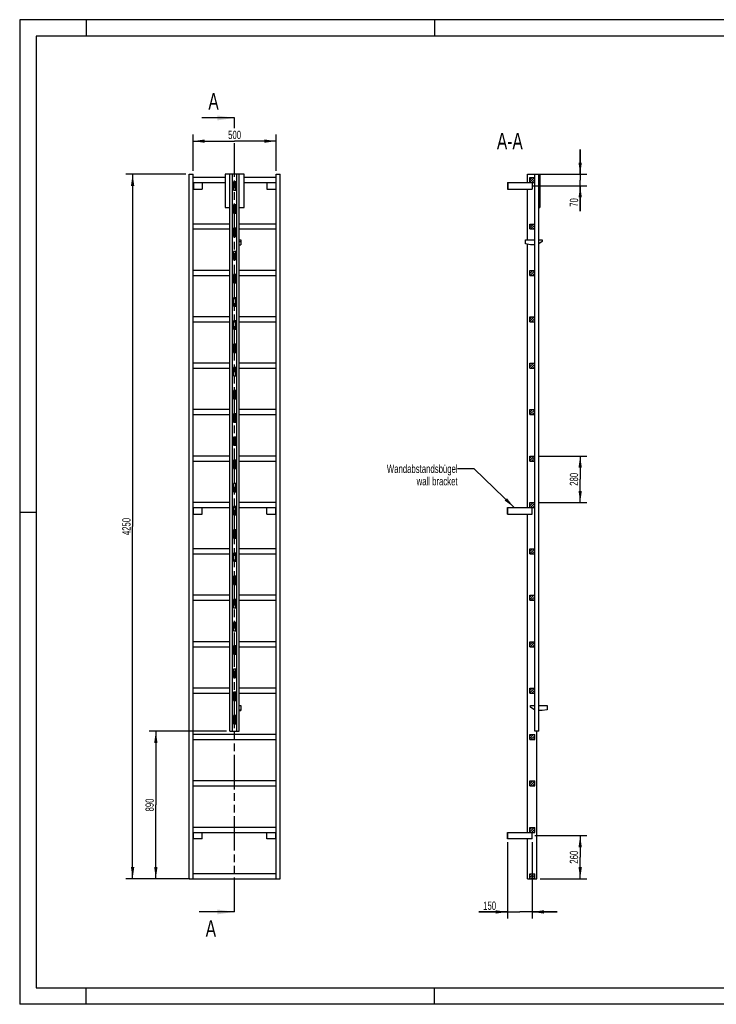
# Model space of a CAD drawing. Header units: millimetres. Extents: x 0 to 8400, y 0 to 5940.
# Tile 1 of 2: x 0 to 4200, y 0 to 5940. Entities that reach past the tile are written whole.
import ezdxf

# ---------------------------------------------------------------- set-up
doc = ezdxf.new("R2010")
doc.units = ezdxf.units.MM
doc.header["$LTSCALE"] = 462
doc.linetypes.add('PHANTOM', pattern=[0.8, 0.45, -0.05, 0.1, -0.05, 0.1, -0.05])
doc.layers.get('0').update_dxf_attribs({"linetype": 'CONTINUOUS'})
for name, color, linetype in [('050_DIMENSIONING', 7, 'CONTINUOUS'), ('053_NOTES', 7, 'CONTINUOUS'), ('HATCHING_BL0', 7, 'CONTINUOUS')]:
    doc.layers.add(name, color=color, linetype=linetype)
doc.styles.get("Standard").update_dxf_attribs({"font": 'txt', "width": 0.7})
doc.dimstyles.new('DIMSTYLE_1', dxfattribs={"dimtxt": 50, "dimasz": 70, "dimexe": 2, "dimexo": 1, "dimtad": 1, "dimdec": 1, "dimtxsty": 'Standard', "dimblk": '_FILLED', "dimblk1": '_FILLED', "dimblk2": '_FILLED', "dimcen": 0.09, "dimazin": 2, "dimtp": 0.8, "dimtm": 0.8, "dimtfac": 1, "dimtdec": 1, "dimtofl": 0, "dimtmove": 0, "dimatfit": 3, "dimldrblk": '_FILLED', "dimfxl": 1, "dimtolj": 1, "dimarcsym": 0})
doc.dimstyles.new('DIMSTYLE_2', dxfattribs={"dimtxt": 50, "dimasz": 70, "dimexe": 2, "dimexo": 1, "dimtad": 1, "dimdec": 1, "dimtxsty": 'Standard', "dimblk": '_FILLED', "dimblk1": '_FILLED', "dimblk2": '_FILLED', "dimcen": 0.09, "dimazin": 2, "dimtp": 0.5, "dimtm": 0.5, "dimtfac": 1, "dimtdec": 1, "dimtofl": 0, "dimtmove": 0, "dimatfit": 3, "dimldrblk": '_FILLED', "dimfxl": 1, "dimtolj": 1, "dimarcsym": 0})
doc.dimstyles.new('DIMSTYLE_3', dxfattribs={"dimtxt": 50, "dimasz": 70, "dimexe": 2, "dimexo": 1, "dimtad": 1, "dimdec": 1, "dimtxsty": 'Standard', "dimblk": '_FILLED', "dimblk1": '_FILLED', "dimblk2": '_FILLED', "dimcen": 0.09, "dimazin": 2, "dimtp": 0.3, "dimtm": 0.3, "dimtfac": 1, "dimtdec": 1, "dimtofl": 0, "dimtmove": 0, "dimatfit": 3, "dimldrblk": '_FILLED', "dimfxl": 1, "dimtolj": 1, "dimarcsym": 0})
doc.dimstyles.new('DIMSTYLE_4', dxfattribs={"dimtxt": 50, "dimasz": 70, "dimexe": 2, "dimexo": 1, "dimtad": 1, "dimtxsty": 'Standard', "dimblk": '_FILLED', "dimblk1": '_FILLED', "dimblk2": '_FILLED', "dimcen": 0.09, "dimazin": 2, "dimtp": 0.5, "dimtm": 0.5, "dimtfac": 1, "dimtofl": 0, "dimtmove": 0, "dimatfit": 3, "dimldrblk": '_FILLED', "dimfxl": 1, "dimtolj": 1, "dimarcsym": 0})
doc.dimstyles.new('DIMSTYLE_5', dxfattribs={"dimtxt": 50, "dimasz": 70, "dimexe": 2, "dimexo": 1, "dimtad": 1, "dimtxsty": 'Standard', "dimblk": '_FILLED', "dimblk1": '_FILLED', "dimblk2": '_FILLED', "dimcen": 0.09, "dimazin": 2, "dimtp": 2, "dimtm": 2, "dimtfac": 1, "dimtofl": 0, "dimtmove": 0, "dimatfit": 3, "dimldrblk": '_FILLED', "dimfxl": 1, "dimtolj": 1, "dimarcsym": 0})
doc.dimstyles.new('DIMSTYLE_6', dxfattribs={"dimtxt": 50, "dimasz": 70, "dimexe": 2, "dimexo": 1, "dimtad": 1, "dimtxsty": 'Standard', "dimblk": '_FILLED', "dimblk1": '_FILLED', "dimblk2": '_FILLED', "dimcen": 0.09, "dimazin": 2, "dimtp": 0.8, "dimtm": 0.8, "dimtfac": 1, "dimtofl": 0, "dimtmove": 0, "dimatfit": 3, "dimldrblk": '_FILLED', "dimfxl": 1, "dimtolj": 1, "dimarcsym": 0})
doc.dimstyles.get("Standard").update_dxf_attribs({"dimtxt": 50, "dimasz": 70, "dimexe": 2, "dimexo": 1, "dimtad": 1, "dimtxsty": 'Standard', "dimblk": '_FILLED', "dimblk1": '_FILLED', "dimblk2": '_FILLED', "dimcen": 0.09, "dimazin": 2, "dimtol": 1, "dimtp": 0.01, "dimtm": 0.01, "dimtfac": 1, "dimtofl": 0, "dimtmove": 0, "dimatfit": 3, "dimldrblk": '_FILLED', "dimfxl": 1, "dimtolj": 1, "dimarcsym": 0})

# ---------------------------------------------------------------- blocks, each defined once
blk = doc.blocks.new('_FILLED')
at = {"color": 0, "linetype": 'ByBlock'}
blk.add_solid([(0, 0), (-1, 0.143), (-1, -0.143)], dxfattribs=at)
blk = doc.blocks.new('*D2')
at = {"layer": '050_DIMENSIONING', "color": 2, "linetype": 'Continuous', "transparency": 16777216}
for p, q in [((1045.8, 5027.4), (1045.8, 5247.4)), ((1545.8, 5027.4), (1545.8, 5247.4)), ((1045.8, 5207.4), (1295.8, 5207.4)), ((1545.8, 5207.4), (1295.8, 5207.4))]:
    blk.add_line(p, q, dxfattribs=at)
at = {"layer": '050_DIMENSIONING', "color": 2, "linetype": 'Continuous', "transparency": 16777216, "xscale": 70, "yscale": 70, "zscale": 70, "rotation": 180}
blk.add_blockref('_FILLED', (1045.8, 5207.4), dxfattribs=at)
at = {"layer": '050_DIMENSIONING', "color": 2, "linetype": 'Continuous', "transparency": 16777216, "xscale": 70, "yscale": 70, "zscale": 70}
blk.add_blockref('_FILLED', (1545.8, 5207.4), dxfattribs=at)
at = {"layer": '050_DIMENSIONING', "color": 2, "linetype": 'Continuous', "transparency": 16777216, "insert": (1295.8, 5269.9), "char_height": 50, "width": 171.429, "attachment_point": 2, "line_spacing_factor": 0.9}
blk.add_mtext('500', dxfattribs=at)
blk = doc.blocks.new('*D3')
at = {"layer": '050_DIMENSIONING', "color": 2, "linetype": 'Continuous', "transparency": 16777216}
for p, q in [((3106.7, 1017.4), (3419.3, 1017.4)), ((3379.3, 1017.4), (3379.3, 887.4)), ((3379.3, 757.4), (3379.3, 887.4)), ((3138.8, 757.4), (3419.3, 757.4))]:
    blk.add_line(p, q, dxfattribs=at)
at = {"layer": '050_DIMENSIONING', "color": 2, "linetype": 'Continuous', "transparency": 16777216, "xscale": 70, "yscale": 70, "zscale": 70}
for p, rotation in [((3379.3, 1017.4), 90), ((3379.3, 757.4), 270)]:
    blk.add_blockref('_FILLED', p, dxfattribs=dict(at, rotation=rotation))
at = {"layer": '050_DIMENSIONING', "color": 2, "linetype": 'Continuous', "transparency": 16777216, "insert": (3316.8, 887.4), "char_height": 50, "width": 176.786, "attachment_point": 2, "rotation": 90, "line_spacing_factor": 0.9}
blk.add_mtext('260', dxfattribs=at)
blk = doc.blocks.new('*D4')
at = {"layer": '050_DIMENSIONING', "color": 2, "linetype": 'Continuous', "transparency": 16777216}
for p, q in [((3379.3, 5007.4), (3379.3, 5157.4)), ((3379.3, 5157.4), (3379.3, 4972.4)), ((3138.8, 5007.4), (3419.3, 5007.4)), ((3095.9, 4937.4), (3419.3, 4937.4)), ((3379.3, 4784.7), (3379.3, 4972.4)), ((3379.3, 4937.4), (3379.3, 4784.7))]:
    blk.add_line(p, q, dxfattribs=at)
at = {"layer": '050_DIMENSIONING', "color": 2, "linetype": 'Continuous', "transparency": 16777216, "xscale": 70, "yscale": 70, "zscale": 70}
for p, rotation in [((3379.3, 5007.4), 270), ((3379.3, 4937.4), 90)]:
    blk.add_blockref('_FILLED', p, dxfattribs=dict(at, rotation=rotation))
at = {"layer": '050_DIMENSIONING', "color": 2, "linetype": 'Continuous', "transparency": 16777216, "insert": (3316.8, 4863.3), "char_height": 50, "width": 117.857, "attachment_point": 3, "rotation": 90, "line_spacing_factor": 0.9}
blk.add_mtext('70', dxfattribs=at)
blk = doc.blocks.new('*D5')
at = {"layer": '050_DIMENSIONING', "color": 2, "linetype": 'Continuous', "transparency": 16777216}
for p, q in [((2940.3, 977.4), (2940.3, 517.4)), ((3090.3, 977.4), (3090.3, 517.4)), ((2940.3, 557.4), (2768.9, 557.4)), ((2768.9, 557.4), (3015.3, 557.4)), ((3240.3, 557.4), (3015.3, 557.4)), ((3090.3, 557.4), (3240.3, 557.4))]:
    blk.add_line(p, q, dxfattribs=at)
at = {"layer": '050_DIMENSIONING', "color": 2, "linetype": 'Continuous', "transparency": 16777216, "xscale": 70, "yscale": 70, "zscale": 70}
blk.add_blockref('_FILLED', (2940.3, 557.4), dxfattribs=at)
at = {"layer": '050_DIMENSIONING', "color": 2, "linetype": 'Continuous', "transparency": 16777216, "xscale": 70, "yscale": 70, "zscale": 70, "rotation": 180}
blk.add_blockref('_FILLED', (3090.3, 557.4), dxfattribs=at)
at = {"layer": '050_DIMENSIONING', "color": 2, "linetype": 'Continuous', "transparency": 16777216, "insert": (2872.5, 619.9), "char_height": 50, "width": 155.357, "attachment_point": 3, "line_spacing_factor": 0.9}
blk.add_mtext('150', dxfattribs=at)
blk = doc.blocks.new('*D6')
at = {"layer": '050_DIMENSIONING', "color": 2, "linetype": 'Continuous', "transparency": 16777216}
for p, q in [((1000.8, 5007.4), (640.8, 5007.4)), ((680.8, 5007.4), (680.8, 2882.4)), ((680.8, 757.4), (680.8, 2882.4)), ((1000.8, 757.4), (640.8, 757.4))]:
    blk.add_line(p, q, dxfattribs=at)
at = {"layer": '050_DIMENSIONING', "color": 2, "linetype": 'Continuous', "transparency": 16777216, "xscale": 70, "yscale": 70, "zscale": 70}
for p, rotation in [((680.8, 5007.4), 90), ((680.8, 757.4), 270)]:
    blk.add_blockref('_FILLED', p, dxfattribs=dict(at, rotation=rotation))
at = {"layer": '050_DIMENSIONING', "color": 2, "linetype": 'Continuous', "transparency": 16777216, "insert": (618.3, 2882.4), "char_height": 50, "width": 230.357, "attachment_point": 2, "rotation": 90, "line_spacing_factor": 0.9}
blk.add_mtext('4250', dxfattribs=at)
blk = doc.blocks.new('*D7')
at = {"layer": '050_DIMENSIONING', "color": 2, "linetype": 'Continuous', "transparency": 16777216}
for p, q in [((1247.8, 1647.4), (780.8, 1647.4)), ((820.8, 1647.4), (820.8, 1202.4)), ((820.8, 757.4), (820.8, 1202.4)), ((1025.8, 757.4), (780.8, 757.4))]:
    blk.add_line(p, q, dxfattribs=at)
at = {"layer": '050_DIMENSIONING', "color": 2, "linetype": 'Continuous', "transparency": 16777216, "xscale": 70, "yscale": 70, "zscale": 70}
for p, rotation in [((820.8, 1647.4), 90), ((820.8, 757.4), 270)]:
    blk.add_blockref('_FILLED', p, dxfattribs=dict(at, rotation=rotation))
at = {"layer": '050_DIMENSIONING', "color": 2, "linetype": 'Continuous', "transparency": 16777216, "insert": (758.3, 1202.4), "char_height": 50, "width": 176.786, "attachment_point": 2, "rotation": 90, "line_spacing_factor": 0.9}
blk.add_mtext('890', dxfattribs=at)
blk = doc.blocks.new('*D8')
at = {"layer": '050_DIMENSIONING', "color": 2, "linetype": 'Continuous', "transparency": 16777216}
for p, q in [((3125.3, 3307.4), (3419.3, 3307.4)), ((3379.3, 3307.4), (3379.3, 3167.4)), ((3379.3, 3027.4), (3379.3, 3167.4)), ((3125.3, 3027.4), (3419.3, 3027.4))]:
    blk.add_line(p, q, dxfattribs=at)
at = {"layer": '050_DIMENSIONING', "color": 2, "linetype": 'Continuous', "transparency": 16777216, "xscale": 70, "yscale": 70, "zscale": 70}
for p, rotation in [((3379.3, 3307.4), 90), ((3379.3, 3027.4), 270)]:
    blk.add_blockref('_FILLED', p, dxfattribs=dict(at, rotation=rotation))
at = {"layer": '050_DIMENSIONING', "color": 2, "linetype": 'Continuous', "transparency": 16777216, "insert": (3316.8, 3167.4), "char_height": 50, "width": 176.786, "attachment_point": 2, "rotation": 90, "line_spacing_factor": 0.9}
blk.add_mtext('280', dxfattribs=at)
blk = doc.blocks.new('XSEC_FILLED')
at = {"color": 0, "linetype": 'ByBlock'}
blk.add_solid([(0, 0), (-1, 0.143), (-1, -0.143)], dxfattribs=at)
blk = doc.blocks.new('HATCHING_BL0', base_point=(1189, 2952.4))
at = {"layer": 'HATCHING_BL0', "color": 7, "linetype": 'PHANTOM'}
for p, q in [((1295.8, 5285), (1295.8, 5347.4)), ((1295.8, 557.4), (1295.8, 5194.7))]:
    blk.add_line(p, q, dxfattribs=at)
at = {"layer": 'HATCHING_BL0', "color": 7, "linetype": 'Continuous', "char_height": 100, "width": 128.571, "attachment_point": 1, "line_spacing_factor": 0.9}
for insert in [(1137.5, 5497.4), (1121.4, 507.4)]:
    blk.add_mtext('A', dxfattribs=dict(at, insert=insert))
at = {"layer": 'HATCHING_BL0', "color": 7, "linetype": 'Continuous'}
for points in [[(1295.8, 5347.4), (1098.2, 5347.4)], [(1295.8, 557.4), (1082.1, 557.4)]]:
    blk.add_leader(points, dimstyle='Standard', override={"dimasz": 105, "dimtad": 0, "dimldrblk": 'XSEC_FILLED'}, dxfattribs=at)

msp = doc.modelspace()

# ---------------------------------------------------------------- hatches: boundary and pattern name
at = {"linetype": 'Continuous'}
h = msp.add_hatch(dxfattribs=at)
h.set_pattern_fill('A', color=2, scale=9.722718, angle=45, style=0, pattern_type=0)
h.set_pattern_definition([(45, (0, 0), (-6.875, 6.875), [])])
edge = h.paths.add_edge_path()
edge.add_line((3105.344, 757.417), (3075.344, 757.417))
edge.add_line((3075.344, 757.417), (3075.344, 787.417))
edge.add_line((3075.344, 787.417), (3105.344, 787.417))
edge.add_line((3105.344, 757.417), (3105.344, 787.417))
edge = h.paths.add_edge_path()
edge.add_line((3075.344, 1037.417), (3075.344, 1067.417))
edge.add_line((3075.344, 1067.417), (3105.344, 1067.417))
edge.add_line((3105.344, 1037.417), (3105.344, 1067.417))
edge.add_line((3075.344, 1037.417), (3105.344, 1037.417))
edge = h.paths.add_edge_path()
edge.add_line((3075.344, 1317.417), (3075.344, 1347.417))
edge.add_line((3075.344, 1347.417), (3105.344, 1347.417))
edge.add_line((3105.344, 1317.417), (3105.344, 1347.417))
edge.add_line((3075.344, 1317.417), (3105.344, 1317.417))
edge = h.paths.add_edge_path()
edge.add_line((3075.344, 1597.417), (3075.344, 1627.417))
edge.add_line((3075.344, 1627.417), (3105.344, 1627.417))
edge.add_line((3105.344, 1597.417), (3105.344, 1627.417))
edge.add_line((3075.344, 1597.417), (3105.344, 1597.417))
edge = h.paths.add_edge_path()
edge.add_line((3075.344, 1877.417), (3075.344, 1907.417))
edge.add_line((3075.344, 1907.417), (3105.344, 1907.417))
edge.add_line((3105.344, 1877.417), (3105.344, 1907.417))
edge.add_line((3075.344, 1877.417), (3105.344, 1877.417))
edge = h.paths.add_edge_path()
edge.add_line((3075.344, 2157.417), (3075.344, 2187.417))
edge.add_line((3075.344, 2187.417), (3105.344, 2187.417))
edge.add_line((3105.344, 2157.417), (3105.344, 2187.417))
edge.add_line((3075.344, 2157.417), (3105.344, 2157.417))
edge = h.paths.add_edge_path()
edge.add_line((3075.344, 2437.417), (3075.344, 2467.417))
edge.add_line((3075.344, 2467.417), (3105.344, 2467.417))
edge.add_line((3105.344, 2437.417), (3105.344, 2467.417))
edge.add_line((3075.344, 2437.417), (3105.344, 2437.417))
edge = h.paths.add_edge_path()
edge.add_line((3075.344, 2717.417), (3075.344, 2747.417))
edge.add_line((3075.344, 2747.417), (3105.344, 2747.417))
edge.add_line((3105.344, 2717.417), (3105.344, 2747.417))
edge.add_line((3075.344, 2717.417), (3105.344, 2717.417))
edge = h.paths.add_edge_path()
edge.add_line((3075.344, 2997.417), (3075.344, 3027.417))
edge.add_line((3075.344, 3027.417), (3105.344, 3027.417))
edge.add_line((3105.344, 2997.417), (3105.344, 3027.417))
edge.add_line((3075.344, 2997.417), (3105.344, 2997.417))
edge = h.paths.add_edge_path()
edge.add_line((3075.344, 3277.417), (3075.344, 3307.417))
edge.add_line((3075.344, 3307.417), (3105.344, 3307.417))
edge.add_line((3105.344, 3277.417), (3105.344, 3307.417))
edge.add_line((3075.344, 3277.417), (3105.344, 3277.417))
edge = h.paths.add_edge_path()
edge.add_line((3075.344, 3557.417), (3075.344, 3587.417))
edge.add_line((3075.344, 3587.417), (3105.344, 3587.417))
edge.add_line((3105.344, 3557.417), (3105.344, 3587.417))
edge.add_line((3075.344, 3557.417), (3105.344, 3557.417))
edge = h.paths.add_edge_path()
edge.add_line((3075.344, 3837.417), (3075.344, 3867.417))
edge.add_line((3075.344, 3867.417), (3105.344, 3867.417))
edge.add_line((3105.344, 3837.417), (3105.344, 3867.417))
edge.add_line((3075.344, 3837.417), (3105.344, 3837.417))
edge = h.paths.add_edge_path()
edge.add_line((3075.344, 4117.417), (3075.344, 4147.417))
edge.add_line((3075.344, 4147.417), (3105.344, 4147.417))
edge.add_line((3105.344, 4117.417), (3105.344, 4147.417))
edge.add_line((3075.344, 4117.417), (3105.344, 4117.417))
edge = h.paths.add_edge_path()
edge.add_line((3075.344, 4397.417), (3075.344, 4427.417))
edge.add_line((3075.344, 4427.417), (3105.344, 4427.417))
edge.add_line((3105.344, 4397.417), (3105.344, 4427.417))
edge.add_line((3075.344, 4397.417), (3105.344, 4397.417))
edge = h.paths.add_edge_path()
edge.add_line((3075.344, 4677.417), (3075.344, 4707.417))
edge.add_line((3075.344, 4707.417), (3105.344, 4707.417))
edge.add_line((3105.344, 4677.417), (3105.344, 4707.417))
edge.add_line((3075.344, 4677.417), (3105.344, 4677.417))
edge = h.paths.add_edge_path()
edge.add_line((3075.344, 4957.417), (3075.344, 4987.417))
edge.add_line((3075.344, 4987.417), (3105.344, 4987.417))
edge.add_line((3105.344, 4957.417), (3105.344, 4987.417))
edge.add_line((3075.344, 4957.417), (3105.344, 4957.417))
edge = h.paths.add_edge_path()
edge.add_line((3105.444, 1692.417), (3105.444, 1647.417))
edge.add_line((3106.344, 1692.417), (3105.444, 1692.417))
edge.add_line((3106.344, 1692.417), (3106.344, 1647.417))
edge.add_line((3106.344, 1647.417), (3105.444, 1647.417))
edge = h.paths.add_edge_path()
edge.add_line((3105.444, 1832.417), (3105.444, 1742.417))
edge.add_line((3106.344, 1832.417), (3105.444, 1832.417))
edge.add_line((3106.344, 1832.417), (3106.344, 1742.417))
edge.add_line((3106.344, 1742.417), (3105.444, 1742.417))
edge = h.paths.add_edge_path()
edge.add_line((3105.444, 1972.417), (3105.444, 1882.417))
edge.add_line((3106.344, 1972.417), (3105.444, 1972.417))
edge.add_line((3106.344, 1972.417), (3106.344, 1882.417))
edge.add_line((3106.344, 1882.417), (3105.444, 1882.417))
edge = h.paths.add_edge_path()
edge.add_line((3105.444, 2112.417), (3105.444, 2022.417))
edge.add_line((3106.344, 2112.417), (3105.444, 2112.417))
edge.add_line((3106.344, 2112.417), (3106.344, 2022.417))
edge.add_line((3106.344, 2022.417), (3105.444, 2022.417))
edge = h.paths.add_edge_path()
edge.add_line((3105.444, 2252.417), (3105.444, 2162.417))
edge.add_line((3106.344, 2252.417), (3105.444, 2252.417))
edge.add_line((3106.344, 2252.417), (3106.344, 2162.417))
edge.add_line((3106.344, 2162.417), (3105.444, 2162.417))
edge = h.paths.add_edge_path()
edge.add_line((3105.444, 2392.417), (3105.444, 2302.417))
edge.add_line((3106.344, 2392.417), (3105.444, 2392.417))
edge.add_line((3106.344, 2392.417), (3106.344, 2302.417))
edge.add_line((3106.344, 2302.417), (3105.444, 2302.417))
edge = h.paths.add_edge_path()
edge.add_line((3105.444, 2532.417), (3105.444, 2442.417))
edge.add_line((3106.344, 2532.417), (3105.444, 2532.417))
edge.add_line((3106.344, 2532.417), (3106.344, 2442.417))
edge.add_line((3106.344, 2442.417), (3105.444, 2442.417))
edge = h.paths.add_edge_path()
edge.add_line((3105.444, 2672.417), (3105.444, 2582.417))
edge.add_line((3106.344, 2672.417), (3105.444, 2672.417))
edge.add_line((3106.344, 2672.417), (3106.344, 2582.417))
edge.add_line((3106.344, 2582.417), (3105.444, 2582.417))
edge = h.paths.add_edge_path()
edge.add_line((3106.344, 5007.417), (3105.444, 5007.417))
edge.add_line((3106.344, 5007.417), (3106.344, 4962.417))
edge.add_line((3106.344, 4962.417), (3105.444, 4962.417))
edge.add_line((3105.444, 5007.417), (3105.444, 4962.417))
edge = h.paths.add_edge_path()
edge.add_line((3105.444, 2812.417), (3105.444, 2722.417))
edge.add_line((3106.344, 2812.417), (3105.444, 2812.417))
edge.add_line((3106.344, 2812.417), (3106.344, 2722.417))
edge.add_line((3106.344, 2722.417), (3105.444, 2722.417))
edge = h.paths.add_edge_path()
edge.add_line((3105.444, 2952.417), (3105.444, 2862.417))
edge.add_line((3106.344, 2952.417), (3105.444, 2952.417))
edge.add_line((3106.344, 2952.417), (3106.344, 2862.417))
edge.add_line((3106.344, 2862.417), (3105.444, 2862.417))
edge = h.paths.add_edge_path()
edge.add_line((3105.444, 3092.417), (3105.444, 3002.417))
edge.add_line((3106.344, 3092.417), (3105.444, 3092.417))
edge.add_line((3106.344, 3092.417), (3106.344, 3002.417))
edge.add_line((3106.344, 3002.417), (3105.444, 3002.417))
edge = h.paths.add_edge_path()
edge.add_line((3105.444, 3232.417), (3105.444, 3142.417))
edge.add_line((3106.344, 3232.417), (3105.444, 3232.417))
edge.add_line((3106.344, 3232.417), (3106.344, 3142.417))
edge.add_line((3106.344, 3142.417), (3105.444, 3142.417))
edge = h.paths.add_edge_path()
edge.add_line((3105.444, 3372.417), (3105.444, 3282.417))
edge.add_line((3106.344, 3372.417), (3105.444, 3372.417))
edge.add_line((3106.344, 3372.417), (3106.344, 3282.417))
edge.add_line((3106.344, 3282.417), (3105.444, 3282.417))
edge = h.paths.add_edge_path()
edge.add_line((3105.444, 3512.417), (3105.444, 3422.417))
edge.add_line((3106.344, 3512.417), (3105.444, 3512.417))
edge.add_line((3106.344, 3512.417), (3106.344, 3422.417))
edge.add_line((3106.344, 3422.417), (3105.444, 3422.417))
edge = h.paths.add_edge_path()
edge.add_line((3105.444, 3652.417), (3105.444, 3562.417))
edge.add_line((3106.344, 3652.417), (3105.444, 3652.417))
edge.add_line((3106.344, 3652.417), (3106.344, 3562.417))
edge.add_line((3106.344, 3562.417), (3105.444, 3562.417))
edge = h.paths.add_edge_path()
edge.add_line((3106.344, 4912.417), (3105.444, 4912.417))
edge.add_line((3106.344, 4912.417), (3106.344, 4822.417))
edge.add_line((3106.344, 4822.417), (3105.444, 4822.417))
edge.add_line((3105.444, 4912.417), (3105.444, 4822.417))
edge = h.paths.add_edge_path()
edge.add_line((3106.344, 4772.417), (3105.444, 4772.417))
edge.add_line((3106.344, 4772.417), (3106.344, 4682.417))
edge.add_line((3106.344, 4682.417), (3105.444, 4682.417))
edge.add_line((3105.444, 4772.417), (3105.444, 4682.417))
edge = h.paths.add_edge_path()
edge.add_line((3106.344, 4632.417), (3105.444, 4632.417))
edge.add_line((3106.344, 4632.417), (3106.344, 4542.417))
edge.add_line((3106.344, 4542.417), (3105.444, 4542.417))
edge.add_line((3105.444, 4632.417), (3105.444, 4542.417))
edge = h.paths.add_edge_path()
edge.add_line((3106.344, 4492.417), (3105.444, 4492.417))
edge.add_line((3106.344, 4492.417), (3106.344, 4402.417))
edge.add_line((3106.344, 4402.417), (3105.444, 4402.417))
edge.add_line((3105.444, 4492.417), (3105.444, 4402.417))
edge = h.paths.add_edge_path()
edge.add_line((3106.344, 4352.417), (3105.444, 4352.417))
edge.add_line((3106.344, 4352.417), (3106.344, 4262.417))
edge.add_line((3106.344, 4262.417), (3105.444, 4262.417))
edge.add_line((3105.444, 4352.417), (3105.444, 4262.417))
edge = h.paths.add_edge_path()
edge.add_line((3106.344, 4212.417), (3105.444, 4212.417))
edge.add_line((3106.344, 4212.417), (3106.344, 4122.417))
edge.add_line((3106.344, 4122.417), (3105.444, 4122.417))
edge.add_line((3105.444, 4212.417), (3105.444, 4122.417))
edge = h.paths.add_edge_path()
edge.add_line((3106.344, 4072.417), (3105.444, 4072.417))
edge.add_line((3106.344, 4072.417), (3106.344, 3982.417))
edge.add_line((3106.344, 3982.417), (3105.444, 3982.417))
edge.add_line((3105.444, 4072.417), (3105.444, 3982.417))
edge = h.paths.add_edge_path()
edge.add_line((3106.344, 3932.417), (3105.444, 3932.417))
edge.add_line((3106.344, 3932.417), (3106.344, 3842.417))
edge.add_line((3106.344, 3842.417), (3105.444, 3842.417))
edge.add_line((3105.444, 3932.417), (3105.444, 3842.417))
edge = h.paths.add_edge_path()
edge.add_line((3106.344, 3792.417), (3105.444, 3792.417))
edge.add_line((3106.344, 3792.417), (3106.344, 3702.417))
edge.add_line((3106.344, 3702.417), (3105.444, 3702.417))
edge.add_line((3105.444, 3792.417), (3105.444, 3702.417))

# ---------------------------------------------------------------- linework, layer by layer
at = {"color": 3, "linetype": 'Continuous'}
for p, q in [((0, 5940), (0, 0)), ((8400, 5940), (0, 5940)), ((400, 5940), (400, 5840)), ((2500, 5940), (2500, 5840)), ((0, 2970), (100, 2970)), ((400, 0), (400, 100)), ((2500, 0), (2500, 100)), ((8400, 0), (0, 0))]:
    msp.add_line(p, q, dxfattribs=at)
at = {"color": 5, "linetype": 'Continuous'}
for p, q in [((100, 5840), (100, 100)), ((8300, 5840), (100, 5840)), ((100, 100), (8300, 100))]:
    msp.add_line(p, q, dxfattribs=at)
at = {"color": 7, "linetype": 'Continuous'}
for p, q in [((1020.833, 757.417), (1020.833, 5007.417)), ((1020.833, 5007.417), (1045.833, 5007.417)), ((1045.833, 757.417), (1045.833, 5007.417)), ((1237.833, 5007.417), (1237.833, 4807.417)), ((1353.833, 5007.417), (1237.833, 5007.417)), ((1267.833, 1647.417), (1267.833, 5007.417)), ((1282.833, 1647.417), (1282.833, 5007.417)), ((1308.833, 1647.417), (1308.833, 5007.417)), ((1323.833, 1647.417), (1323.833, 5007.417)), ((1353.833, 4807.417), (1353.833, 5007.417)), ((1545.833, 757.417), (1545.833, 5007.417)), ((1545.833, 5007.417), (1570.833, 5007.417)), ((1570.833, 757.417), (1570.833, 5007.417)), ((3061.844, 4957.417), (3061.844, 5007.417)), ((3061.844, 5007.417), (3135.444, 5007.417)), ((3105.444, 1647.417), (3105.444, 5007.417)), ((3106.344, 1647.417), (3106.344, 5007.417)), ((3128.344, 5007.417), (3128.344, 1647.417)), ((3129.344, 1647.417), (3129.344, 5007.417)), ((3135.444, 5007.417), (3135.444, 4807.417)), ((1237.833, 4987.417), (1045.833, 4987.417)), ((1045.833, 4957.417), (1237.833, 4957.417)), ((1047.833, 4957.417), (1047.833, 4917.417)), ((1100.833, 4957.417), (1100.833, 4917.417)), ((1288.833, 4962.417), (1288.833, 4912.417)), ((1302.833, 4962.417), (1288.833, 4962.417)), ((1288.833, 4957.417), (1302.833, 4957.417)), ((1302.833, 4912.417), (1302.833, 4962.417)), ((1545.833, 4987.417), (1353.833, 4987.417)), ((1353.833, 4957.417), (1545.833, 4957.417)), ((1490.833, 4957.417), (1490.833, 4917.417)), ((1543.833, 4957.417), (1543.833, 4917.417)), ((2940.344, 4957.417), (2940.344, 4917.417)), ((2940.344, 4957.417), (3105.344, 4957.417)), ((2942.344, 4957.417), (2942.344, 4917.417)), ((3075.344, 4957.417), (3075.344, 4987.417)), ((3075.344, 4987.417), (3105.344, 4987.417)), ((3090.344, 4957.417), (3090.344, 4917.417)), ((3105.344, 4957.417), (3105.344, 4987.417)), ((3106.344, 4962.417), (3105.444, 4962.417)), ((1045.833, 4917.417), (1100.833, 4917.417)), ((1288.833, 4912.417), (1302.833, 4912.417)), ((1490.833, 4917.417), (1545.833, 4917.417)), ((2940.344, 4917.417), (3090.344, 4917.417)), ((3061.844, 4611.917), (3061.844, 4917.417)), ((3106.344, 4912.417), (3105.444, 4912.417)), ((1288.833, 4822.417), (1288.833, 4772.417)), ((1302.833, 4822.417), (1288.833, 4822.417)), ((1302.833, 4772.417), (1302.833, 4822.417)), ((3106.344, 4822.417), (3105.444, 4822.417)), ((1237.833, 4807.417), (1267.833, 4807.417)), ((1288.833, 4772.417), (1302.833, 4772.417)), ((1323.833, 4807.417), (1353.833, 4807.417)), ((3106.344, 4772.417), (3105.444, 4772.417)), ((3129.344, 4807.417), (3135.444, 4807.417)), ((1267.833, 4707.417), (1045.833, 4707.417)), ((1545.833, 4707.417), (1323.833, 4707.417)), ((3075.344, 4677.417), (3075.344, 4707.417)), ((3075.344, 4707.417), (3105.344, 4707.417)), ((3105.344, 4677.417), (3105.344, 4707.417)), ((1045.833, 4677.417), (1267.833, 4677.417)), ((1288.833, 4682.417), (1288.833, 4632.417)), ((1302.833, 4682.417), (1288.833, 4682.417)), ((1288.833, 4677.417), (1302.833, 4677.417)), ((1302.833, 4632.417), (1302.833, 4682.417)), ((1323.833, 4677.417), (1545.833, 4677.417)), ((3075.344, 4677.417), (3105.344, 4677.417)), ((3106.344, 4682.417), (3105.444, 4682.417)), ((1288.833, 4632.417), (1302.833, 4632.417)), ((1323.833, 4611.917), (1333.833, 4611.917)), ((1323.833, 4601.917), (1333.833, 4601.917)), ((1323.833, 4581.917), (1333.833, 4581.917)), ((1333.833, 4611.917), (1333.833, 4581.917)), ((3049.444, 4586.917), (3049.444, 4611.917)), ((3049.444, 4611.917), (3105.444, 4611.917)), ((3079.444, 4581.917), (3049.444, 4586.917)), ((3061.844, 2997.417), (3061.844, 4584.851)), ((3105.444, 4581.917), (3079.444, 4581.917)), ((3106.344, 4632.417), (3105.444, 4632.417)), ((3129.344, 4611.917), (3149.444, 4611.917)), ((3149.444, 4601.917), (3129.344, 4588.517)), ((3149.444, 4611.917), (3149.444, 4601.917)), ((1288.833, 4542.417), (1288.833, 4492.417)), ((1302.833, 4542.417), (1288.833, 4542.417)), ((1302.833, 4492.417), (1302.833, 4542.417)), ((3106.344, 4542.417), (3105.444, 4542.417)), ((1288.833, 4492.417), (1302.833, 4492.417)), ((3106.344, 4492.417), (3105.444, 4492.417)), ((1267.833, 4427.417), (1045.833, 4427.417)), ((1045.833, 4397.417), (1267.833, 4397.417)), ((1288.833, 4402.417), (1288.833, 4352.417)), ((1302.833, 4402.417), (1288.833, 4402.417)), ((1288.833, 4397.417), (1302.833, 4397.417)), ((1302.833, 4352.417), (1302.833, 4402.417)), ((1545.833, 4427.417), (1323.833, 4427.417)), ((1323.833, 4397.417), (1545.833, 4397.417)), ((3075.344, 4397.417), (3075.344, 4427.417)), ((3075.344, 4427.417), (3105.344, 4427.417)), ((3075.344, 4397.417), (3105.344, 4397.417)), ((3105.344, 4397.417), (3105.344, 4427.417)), ((3106.344, 4402.417), (3105.444, 4402.417)), ((1288.833, 4352.417), (1302.833, 4352.417)), ((3106.344, 4352.417), (3105.444, 4352.417)), ((1288.833, 4262.417), (1288.833, 4212.417)), ((1302.833, 4262.417), (1288.833, 4262.417)), ((1302.833, 4212.417), (1302.833, 4262.417)), ((3106.344, 4262.417), (3105.444, 4262.417)), ((1288.833, 4212.417), (1302.833, 4212.417)), ((3106.344, 4212.417), (3105.444, 4212.417)), ((1267.833, 4147.417), (1045.833, 4147.417)), ((1045.833, 4117.417), (1267.833, 4117.417)), ((1288.833, 4122.417), (1288.833, 4072.417)), ((1302.833, 4122.417), (1288.833, 4122.417)), ((1288.833, 4117.417), (1302.833, 4117.417)), ((1302.833, 4072.417), (1302.833, 4122.417)), ((1545.833, 4147.417), (1323.833, 4147.417)), ((1323.833, 4117.417), (1545.833, 4117.417)), ((3075.344, 4117.417), (3075.344, 4147.417)), ((3075.344, 4147.417), (3105.344, 4147.417)), ((3075.344, 4117.417), (3105.344, 4117.417)), ((3105.344, 4117.417), (3105.344, 4147.417)), ((3106.344, 4122.417), (3105.444, 4122.417)), ((1288.833, 4072.417), (1302.833, 4072.417)), ((3106.344, 4072.417), (3105.444, 4072.417)), ((1288.833, 3982.417), (1288.833, 3932.417)), ((1302.833, 3982.417), (1288.833, 3982.417)), ((1302.833, 3932.417), (1302.833, 3982.417)), ((3106.344, 3982.417), (3105.444, 3982.417)), ((1288.833, 3932.417), (1302.833, 3932.417)), ((3106.344, 3932.417), (3105.444, 3932.417)), ((1267.833, 3867.417), (1045.833, 3867.417)), ((1545.833, 3867.417), (1323.833, 3867.417)), ((3075.344, 3837.417), (3075.344, 3867.417)), ((3075.344, 3867.417), (3105.344, 3867.417)), ((3105.344, 3837.417), (3105.344, 3867.417)), ((1045.833, 3837.417), (1267.833, 3837.417)), ((1288.833, 3842.417), (1288.833, 3792.417)), ((1302.833, 3842.417), (1288.833, 3842.417)), ((1288.833, 3837.417), (1302.833, 3837.417)), ((1302.833, 3792.417), (1302.833, 3842.417)), ((1323.833, 3837.417), (1545.833, 3837.417)), ((3075.344, 3837.417), (3105.344, 3837.417)), ((3106.344, 3842.417), (3105.444, 3842.417)), ((1288.833, 3792.417), (1302.833, 3792.417)), ((3106.344, 3792.417), (3105.444, 3792.417)), ((1288.833, 3702.417), (1288.833, 3652.417)), ((1302.833, 3702.417), (1288.833, 3702.417)), ((1302.833, 3652.417), (1302.833, 3702.417)), ((3106.344, 3702.417), (3105.444, 3702.417)), ((1288.833, 3652.417), (1302.833, 3652.417)), ((3106.344, 3652.417), (3105.444, 3652.417)), ((1267.833, 3587.417), (1045.833, 3587.417)), ((1545.833, 3587.417), (1323.833, 3587.417)), ((3075.344, 3557.417), (3075.344, 3587.417)), ((3075.344, 3587.417), (3105.344, 3587.417)), ((3105.344, 3557.417), (3105.344, 3587.417)), ((1045.833, 3557.417), (1267.833, 3557.417)), ((1288.833, 3562.417), (1288.833, 3512.417)), ((1302.833, 3562.417), (1288.833, 3562.417)), ((1288.833, 3557.417), (1302.833, 3557.417)), ((1288.833, 3512.417), (1302.833, 3512.417)), ((1302.833, 3512.417), (1302.833, 3562.417)), ((1323.833, 3557.417), (1545.833, 3557.417)), ((3075.344, 3557.417), (3105.344, 3557.417)), ((3106.344, 3562.417), (3105.444, 3562.417)), ((3106.344, 3512.417), (3105.444, 3512.417)), ((1288.833, 3422.417), (1288.833, 3372.417)), ((1302.833, 3422.417), (1288.833, 3422.417)), ((1302.833, 3372.417), (1302.833, 3422.417)), ((3106.344, 3422.417), (3105.444, 3422.417)), ((1288.833, 3372.417), (1302.833, 3372.417)), ((3106.344, 3372.417), (3105.444, 3372.417)), ((1267.833, 3307.417), (1045.833, 3307.417)), ((1045.833, 3277.417), (1267.833, 3277.417)), ((1288.833, 3282.417), (1288.833, 3232.417)), ((1302.833, 3282.417), (1288.833, 3282.417)), ((1288.833, 3277.417), (1302.833, 3277.417)), ((1302.833, 3232.417), (1302.833, 3282.417)), ((1545.833, 3307.417), (1323.833, 3307.417)), ((1323.833, 3277.417), (1545.833, 3277.417)), ((3075.344, 3277.417), (3075.344, 3307.417)), ((3075.344, 3307.417), (3105.344, 3307.417)), ((3075.344, 3277.417), (3105.344, 3277.417)), ((3105.344, 3277.417), (3105.344, 3307.417)), ((3106.344, 3282.417), (3105.444, 3282.417)), ((1288.833, 3232.417), (1302.833, 3232.417)), ((3106.344, 3232.417), (3105.444, 3232.417)), ((1288.833, 3142.417), (1288.833, 3092.417)), ((1302.833, 3142.417), (1288.833, 3142.417)), ((1288.833, 3092.417), (1302.833, 3092.417)), ((1302.833, 3092.417), (1302.833, 3142.417)), ((3106.344, 3142.417), (3105.444, 3142.417)), ((3106.344, 3092.417), (3105.444, 3092.417)), ((1267.833, 3027.417), (1045.833, 3027.417)), ((1045.833, 2997.417), (1267.833, 2997.417)), ((1047.833, 2957.417), (1047.833, 2997.417)), ((1100.833, 2957.417), (1100.833, 2997.417)), ((1288.833, 3002.417), (1288.833, 2952.417)), ((1302.833, 3002.417), (1288.833, 3002.417)), ((1288.833, 2997.417), (1302.833, 2997.417)), ((1302.833, 2952.417), (1302.833, 3002.417)), ((1545.833, 3027.417), (1323.833, 3027.417)), ((1323.833, 2997.417), (1545.833, 2997.417)), ((1490.833, 2957.417), (1490.833, 2997.417)), ((1543.833, 2957.417), (1543.833, 2997.417)), ((2940.344, 2957.417), (2940.344, 2997.417)), ((2940.344, 2997.417), (3105.344, 2997.417)), ((2942.344, 2957.417), (2942.344, 2997.417)), ((3075.344, 2997.417), (3075.344, 3027.417)), ((3075.344, 3027.417), (3105.344, 3027.417)), ((3090.344, 2957.417), (3090.344, 2997.417)), ((3105.344, 2997.417), (3105.344, 3027.417)), ((3106.344, 3002.417), (3105.444, 3002.417)), ((1045.833, 2957.417), (1100.833, 2957.417)), ((1288.833, 2952.417), (1302.833, 2952.417)), ((1490.833, 2957.417), (1545.833, 2957.417)), ((2940.344, 2957.417), (3090.344, 2957.417)), ((3061.844, 1037.417), (3061.844, 2957.417)), ((3106.344, 2952.417), (3105.444, 2952.417)), ((1288.833, 2862.417), (1288.833, 2812.417)), ((1302.833, 2862.417), (1288.833, 2862.417)), ((1302.833, 2812.417), (1302.833, 2862.417)), ((3106.344, 2862.417), (3105.444, 2862.417)), ((1288.833, 2812.417), (1302.833, 2812.417)), ((3106.344, 2812.417), (3105.444, 2812.417)), ((1267.833, 2747.417), (1045.833, 2747.417)), ((1545.833, 2747.417), (1323.833, 2747.417)), ((3075.344, 2747.417), (3105.344, 2747.417)), ((3075.344, 2717.417), (3075.344, 2747.417)), ((3105.344, 2717.417), (3105.344, 2747.417)), ((1045.833, 2717.417), (1267.833, 2717.417)), ((1302.833, 2722.417), (1288.833, 2722.417)), ((1288.833, 2722.417), (1288.833, 2672.417)), ((1288.833, 2717.417), (1302.833, 2717.417)), ((1302.833, 2672.417), (1302.833, 2722.417)), ((1323.833, 2717.417), (1545.833, 2717.417)), ((3075.344, 2717.417), (3105.344, 2717.417)), ((3106.344, 2722.417), (3105.444, 2722.417)), ((1288.833, 2672.417), (1302.833, 2672.417)), ((3106.344, 2672.417), (3105.444, 2672.417)), ((1302.833, 2582.417), (1288.833, 2582.417)), ((1288.833, 2582.417), (1288.833, 2532.417)), ((1302.833, 2532.417), (1302.833, 2582.417)), ((3106.344, 2582.417), (3105.444, 2582.417)), ((1288.833, 2532.417), (1302.833, 2532.417)), ((3106.344, 2532.417), (3105.444, 2532.417)), ((1267.833, 2467.417), (1045.833, 2467.417)), ((1045.833, 2437.417), (1267.833, 2437.417)), ((1302.833, 2442.417), (1288.833, 2442.417)), ((1288.833, 2442.417), (1288.833, 2392.417)), ((1288.833, 2437.417), (1302.833, 2437.417)), ((1302.833, 2392.417), (1302.833, 2442.417)), ((1545.833, 2467.417), (1323.833, 2467.417)), ((1323.833, 2437.417), (1545.833, 2437.417)), ((3075.344, 2467.417), (3105.344, 2467.417)), ((3075.344, 2437.417), (3075.344, 2467.417)), ((3075.344, 2437.417), (3105.344, 2437.417)), ((3105.344, 2437.417), (3105.344, 2467.417)), ((3106.344, 2442.417), (3105.444, 2442.417)), ((1288.833, 2392.417), (1302.833, 2392.417)), ((3106.344, 2392.417), (3105.444, 2392.417)), ((1302.833, 2302.417), (1288.833, 2302.417)), ((1288.833, 2302.417), (1288.833, 2252.417)), ((1302.833, 2252.417), (1302.833, 2302.417)), ((3106.344, 2302.417), (3105.444, 2302.417)), ((1288.833, 2252.417), (1302.833, 2252.417)), ((3106.344, 2252.417), (3105.444, 2252.417)), ((1267.833, 2187.417), (1045.833, 2187.417)), ((1045.833, 2157.417), (1267.833, 2157.417)), ((1302.833, 2162.417), (1288.833, 2162.417)), ((1288.833, 2162.417), (1288.833, 2112.417)), ((1288.833, 2157.417), (1302.833, 2157.417)), ((1302.833, 2112.417), (1302.833, 2162.417)), ((1545.833, 2187.417), (1323.833, 2187.417)), ((1323.833, 2157.417), (1545.833, 2157.417)), ((3075.344, 2187.417), (3105.344, 2187.417)), ((3075.344, 2157.417), (3075.344, 2187.417)), ((3075.344, 2157.417), (3105.344, 2157.417)), ((3105.344, 2157.417), (3105.344, 2187.417)), ((3106.344, 2162.417), (3105.444, 2162.417)), ((1288.833, 2112.417), (1302.833, 2112.417)), ((3106.344, 2112.417), (3105.444, 2112.417)), ((1302.833, 2022.417), (1288.833, 2022.417)), ((1288.833, 2022.417), (1288.833, 1972.417)), ((1302.833, 1972.417), (1302.833, 2022.417)), ((3106.344, 2022.417), (3105.444, 2022.417)), ((1288.833, 1972.417), (1302.833, 1972.417)), ((3106.344, 1972.417), (3105.444, 1972.417)), ((1267.833, 1907.417), (1045.833, 1907.417)), ((1545.833, 1907.417), (1323.833, 1907.417)), ((3075.344, 1907.417), (3105.344, 1907.417)), ((3075.344, 1877.417), (3075.344, 1907.417)), ((3105.344, 1877.417), (3105.344, 1907.417)), ((1045.833, 1877.417), (1267.833, 1877.417)), ((1302.833, 1882.417), (1288.833, 1882.417)), ((1288.833, 1882.417), (1288.833, 1832.417)), ((1288.833, 1877.417), (1302.833, 1877.417)), ((1302.833, 1832.417), (1302.833, 1882.417)), ((1323.833, 1877.417), (1545.833, 1877.417)), ((3075.344, 1877.417), (3105.344, 1877.417)), ((3106.344, 1882.417), (3105.444, 1882.417)), ((1288.833, 1832.417), (1302.833, 1832.417)), ((1323.833, 1802.417), (1333.833, 1802.417)), ((1333.833, 1802.417), (1333.833, 1772.417)), ((3079.344, 1802.417), (3105.444, 1802.417)), ((3079.344, 1792.417), (3079.344, 1802.417)), ((3105.444, 1775.017), (3079.344, 1792.417)), ((3106.344, 1832.417), (3105.444, 1832.417)), ((3129.344, 1802.417), (3179.344, 1802.417)), ((3179.344, 1802.417), (3179.344, 1777.417)), ((1302.833, 1742.417), (1288.833, 1742.417)), ((1288.833, 1742.417), (1288.833, 1692.417)), ((1302.833, 1692.417), (1302.833, 1742.417)), ((1323.833, 1777.417), (1333.833, 1777.417)), ((1323.833, 1772.417), (1333.833, 1772.417)), ((3106.344, 1742.417), (3105.444, 1742.417)), ((3149.344, 1772.417), (3129.344, 1772.417)), ((3179.344, 1777.417), (3149.344, 1772.417)), ((1288.833, 1692.417), (1302.833, 1692.417)), ((3106.344, 1692.417), (3105.444, 1692.417)), ((1545.833, 1627.417), (1045.833, 1627.417)), ((1267.833, 1647.417), (1323.833, 1647.417)), ((3075.344, 1627.417), (3105.344, 1627.417)), ((3075.344, 1597.417), (3075.344, 1627.417)), ((3105.344, 1597.417), (3105.344, 1627.417)), ((3129.344, 1647.417), (3105.444, 1647.417)), ((3118.844, 757.417), (3118.844, 1647.417)), ((1045.833, 1597.417), (1545.833, 1597.417)), ((3075.344, 1597.417), (3105.344, 1597.417)), ((1545.833, 1347.417), (1045.833, 1347.417)), ((1045.833, 1317.417), (1545.833, 1317.417)), ((3075.344, 1347.417), (3105.344, 1347.417)), ((3075.344, 1317.417), (3075.344, 1347.417)), ((3075.344, 1317.417), (3105.344, 1317.417)), ((3105.344, 1317.417), (3105.344, 1347.417)), ((1545.833, 1067.417), (1045.833, 1067.417)), ((1045.833, 1037.417), (1545.833, 1037.417)), ((1047.833, 997.417), (1047.833, 1037.417)), ((1100.833, 997.417), (1100.833, 1037.417)), ((1490.833, 997.417), (1490.833, 1037.417)), ((1543.833, 997.417), (1543.833, 1037.417)), ((2940.344, 1037.417), (3105.344, 1037.417)), ((2940.344, 997.417), (2940.344, 1037.417)), ((2942.344, 997.417), (2942.344, 1037.417)), ((3075.344, 1067.417), (3105.344, 1067.417)), ((3075.344, 1037.417), (3075.344, 1067.417)), ((3090.344, 997.417), (3090.344, 1037.417)), ((3105.344, 1037.417), (3105.344, 1067.417)), ((1100.833, 997.417), (1045.833, 997.417)), ((1545.833, 997.417), (1490.833, 997.417)), ((3090.344, 997.417), (2940.344, 997.417)), ((3061.844, 757.417), (3061.844, 997.417)), ((1545.833, 787.417), (1045.833, 787.417)), ((3075.344, 787.417), (3105.344, 787.417)), ((3075.344, 757.417), (3075.344, 787.417)), ((3105.344, 757.417), (3105.344, 787.417)), ((1020.833, 757.417), (1570.833, 757.417)), ((3061.844, 757.417), (3118.844, 757.417))]:
    msp.add_line(p, q, dxfattribs=at)

# ---------------------------------------------------------------- block references
at = {"layer": 'HATCHING_BL0'}
msp.add_blockref('HATCHING_BL0', (1188.983, 2952.417), dxfattribs=at)

# ---------------------------------------------------------------- texts
at = {"layer": '053_NOTES', "color": 2, "linetype": 'Continuous', "attachment_point": 3, "line_spacing_factor": 0.9}
for s, insert, char_height, width in [('A-A', (3033.192, 5257.417), 100, 364.28571), ('Wandabstandsbügel\\Pwall bracket', (2640.344, 3255.766), 50, 945.35714)]:
    msp.add_mtext(s, dxfattribs=dict(at, insert=insert, char_height=char_height, width=width))

# ---------------------------------------------------------------- dimensions: what is measured, and where the dimension line sits
at = {"layer": '050_DIMENSIONING', "color": 2, "linetype": 'Continuous'}
for base, p1, p2, dimstyle, picture, middle in [((1545.833, 5207.417), (1045.833, 5026.417), (1545.833, 5026.417), 'DIMSTYLE_1', '*D2', (1288.69, 5207.417)), ((3090.344, 557.417), (2940.344, 978.417), (3090.344, 978.417), 'DIMSTYLE_4', '*D5', (2813.589, 557.417))]:
    dim = msp.add_linear_dim(base=base, p1=p1, p2=p2, dimstyle=dimstyle, dxfattribs=at)
    dim.commit()
    dim.dimension.update_dxf_attribs({"geometry": picture, "text_midpoint": middle, "dimtype": 160})
for base, p1, p2, angle, dimstyle, picture, middle in [((3379.344, 4937.417), (3137.844, 5007.417), (3094.925, 4937.417), 270, 'DIMSTYLE_3', '*D4', (3379.344, 4816.857)), ((680.833, 5007.417), (1001.833, 757.417), (1001.833, 5007.417), 90, 'DIMSTYLE_5', '*D6', (680.833, 2875.274)), ((3379.344, 3307.417), (3124.344, 3027.417), (3124.344, 3307.417), 90, 'DIMSTYLE_4', '*D8', (3379.344, 3160.274)), ((820.833, 757.417), (1248.833, 1647.417), (1026.833, 757.417), 270, 'DIMSTYLE_6', '*D7', (820.833, 1195.274)), ((3379.344, 1017.417), (3137.844, 757.417), (3105.746, 1017.417), 90, 'DIMSTYLE_2', '*D3', (3379.344, 880.274))]:
    dim = msp.add_linear_dim(base=base, p1=p1, p2=p2, angle=angle, dimstyle=dimstyle, dxfattribs=at)
    dim.commit()
    dim.dimension.update_dxf_attribs({"geometry": picture, "text_midpoint": middle, "dimtype": 160})

# ---------------------------------------------------------------- leaders
at = {"layer": '053_NOTES', "color": 2, "linetype": 'Continuous', "annotation_type": 0, "has_hookline": 1, "hookline_direction": 1, "text_width": 578.176}
msp.add_leader([(2981.053, 2997.417), (2740.344, 3230.766), (2640.344, 3230.766)], dimstyle='Standard', override={"dimtad": 0}, dxfattribs=at)

doc.saveas('drawing.dxf')
